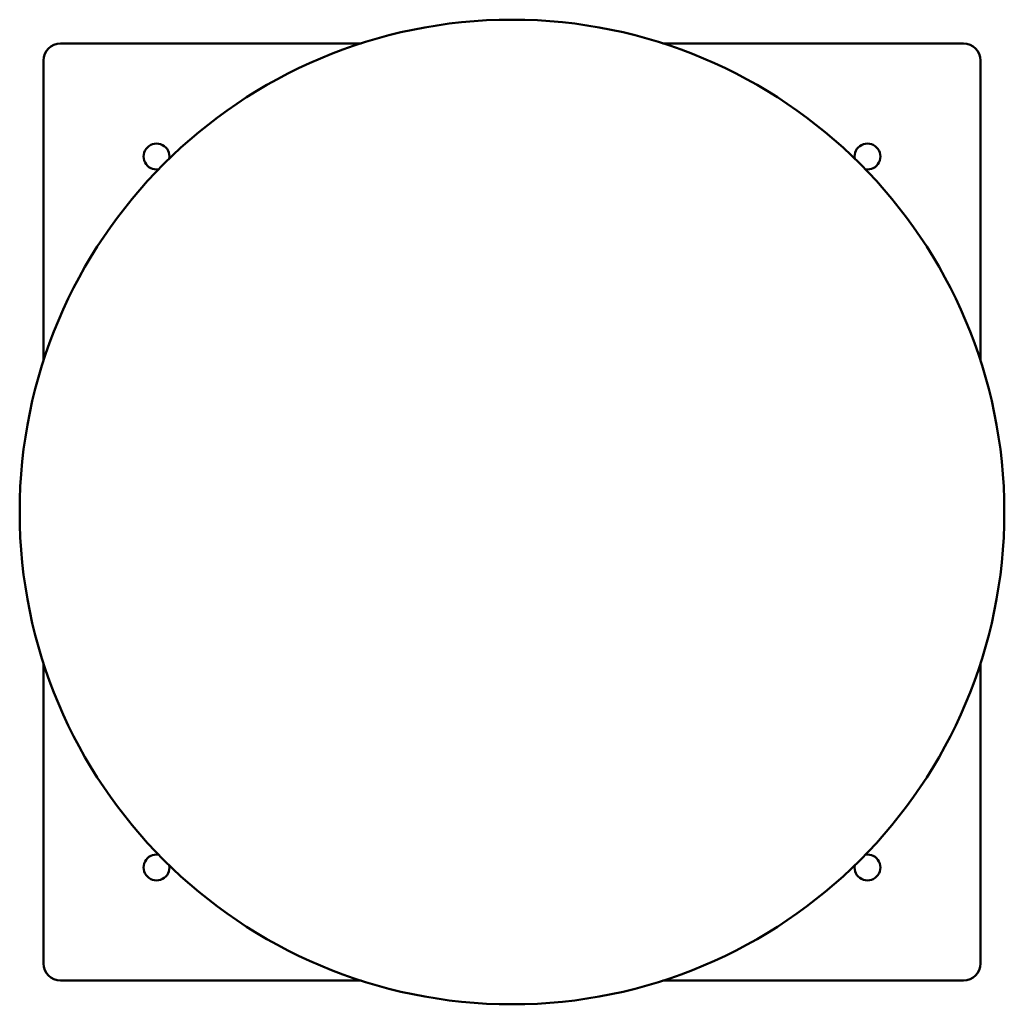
# Model space of a CAD drawing. Header units: millimetres. Extents: x 191 to 648, y 68 to 526.
import ezdxf

# ---------------------------------------------------------------- set-up
doc = ezdxf.new("R2010")
doc.units = ezdxf.units.MM
doc.header["$LTSCALE"] = 2
doc.layers.add('Widoczne (ISO)', color=7, linetype='Continuous', lineweight=50)

msp = doc.modelspace()

# ---------------------------------------------------------------- linework, layer by layer
at = {"layer": 'Widoczne (ISO)'}
for p, q in [((349.96, 514.5), (210.5, 514.5)), ((629.5, 514.5), (490.04, 514.5)), ((202.5, 506.5), (202.5, 367.04)), ((637.5, 367.04), (637.5, 506.5)), ((202.5, 226.96), (202.5, 87.5)), ((637.5, 87.5), (637.5, 226.96)), ((210.5, 79.5), (349.96, 79.5)), ((490.04, 79.5), (629.5, 79.5))]:
    msp.add_line(p, q, dxfattribs=at)
msp.add_circle((420, 297), 228.5, dxfattribs=at)
for centre, radius, start, end in [((210.5, 506.5), 8, 90, 180), ((629.5, 506.5), 8, 0, 90), ((255, 462), 6, 350.707, 279.293), ((585, 462), 6, 260.707, 189.293), ((255, 132), 6, 80.707, 9.293), ((585, 132), 6, 170.707, 99.293), ((210.5, 87.5), 8, 180, 270), ((629.5, 87.5), 8, 270, 0)]:
    msp.add_arc(centre, radius, start, end, dxfattribs=at)

doc.saveas('drawing.dxf')
